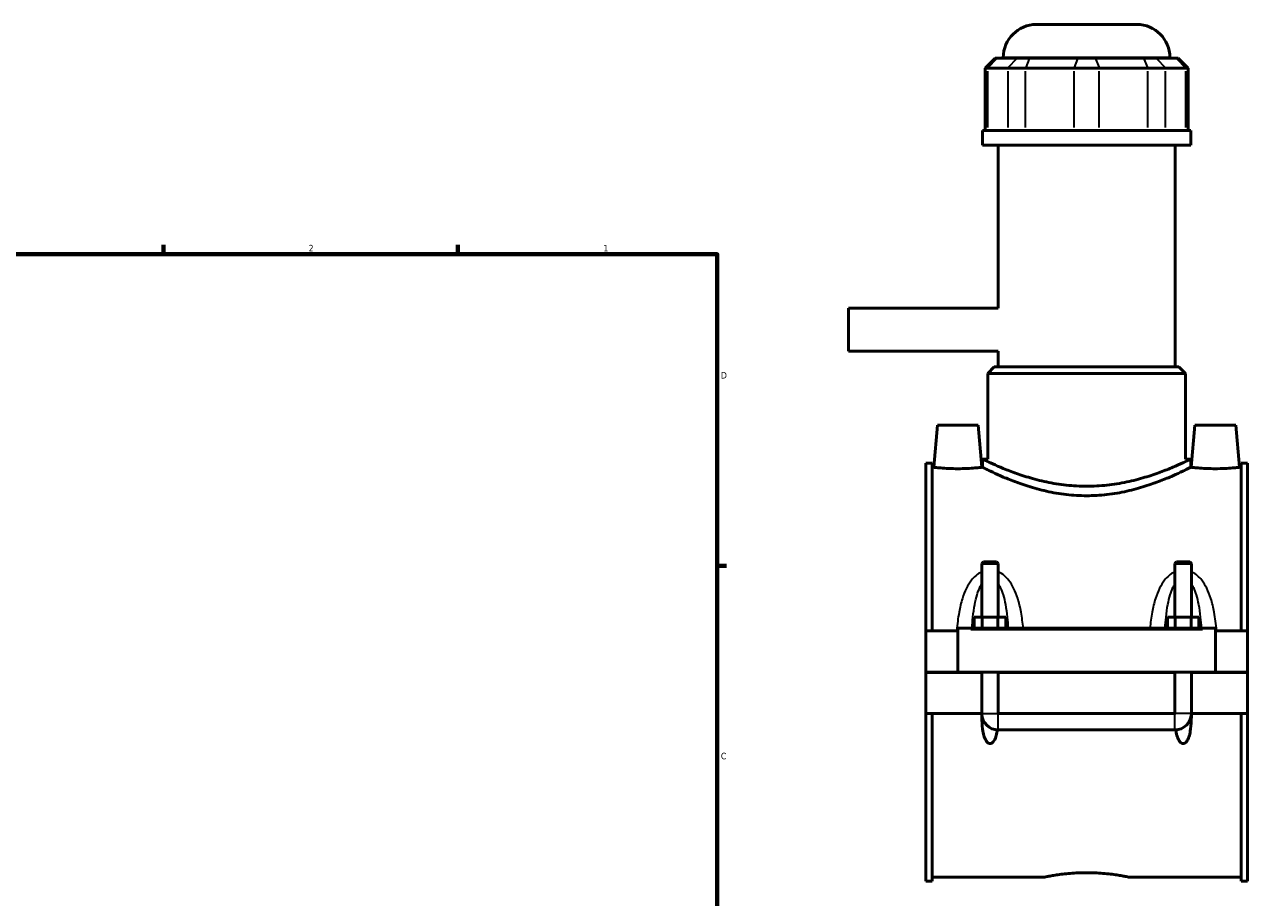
# Model space of a CAD drawing. Header units: inches. Extents: x -1.9 to 48.9, y -1.4 to 48.3.
# Tile 9 of 10: x 23.5 to 41.2, y 11.7 to 24.3. Entities that reach past the tile are written whole.
import ezdxf

# ---------------------------------------------------------------- set-up
doc = ezdxf.new("R2010")
doc.units = ezdxf.units.IN
doc.header["$MEASUREMENT"] = 0
for name, color, linetype, lineweight in [('Border (ANSI)', 7, 'Continuous', 70), ('Visible (ANSI)', 7, 'Continuous', 50), ('Visible Narrow (ANSI)', 7, 'Continuous', 35)]:
    doc.layers.add(name, color=color, linetype=linetype, lineweight=lineweight)
doc.styles.add('Note Text (ANSI)', font='tahoma.ttf')

# ---------------------------------------------------------------- blocks, each defined once
blk = doc.blocks.new('Borders Default Border')
at = {"layer": 'Border (ANSI)'}
for p, q in [((25.5, 21), (25.5, 21.134)), ((29.75, 21), (29.75, 21.134)), ((33.5, 16.5), (33.634, 16.5))]:
    blk.add_line(p, q, dxfattribs=at)
at = {"layer": 'Border (ANSI)', "flags": 128}
blk.add_lwpolyline([(0.5, 1), (0.5, 21), (33.5, 21), (33.5, 1), (0.5, 1)], dxfattribs=at)
at = {"layer": 'Border (ANSI)', "color": 5, "true_color": 0x0000ff, "char_height": 0.0945, "attachment_point": 7, "style": 'Note Text (ANSI)'}
for s, insert in [('2', (27.596, 21.04)), ('1', (31.854, 21.04)), ('D', (33.553, 19.203)), ('C', (33.552, 13.701))]:
    blk.add_mtext(s, dxfattribs=dict(at, insert=insert))

msp = doc.modelspace()

# ---------------------------------------------------------------- linework, layer by layer
at = {"layer": 'Visible (ANSI)'}
for p, q in [((38.1105, 24.3184), (39.5622, 24.3184)), ((37.5147, 23.8305), (37.3714, 23.6872)), ((37.4077, 23.6872), (37.3714, 23.6872)), ((37.3714, 23.6872), (37.3714, 22.785)), ((37.4077, 23.6872), (37.6969, 23.6872)), ((37.5147, 23.8305), (37.5401, 23.8305)), ((37.8293, 23.8305), (37.5401, 23.8305)), ((37.6329, 23.8305), (37.6329, 23.8408)), ((37.9554, 23.6872), (37.6969, 23.6872)), ((37.8293, 23.8305), (38.0102, 23.8305)), ((37.9554, 23.6872), (38.6536, 23.6872)), ((38.7084, 23.8305), (38.0102, 23.8305)), ((39.0191, 23.6872), (38.6536, 23.6872)), ((38.7084, 23.8305), (38.9643, 23.8305)), ((39.6625, 23.8305), (38.9643, 23.8305)), ((39.0191, 23.6872), (39.7173, 23.6872)), ((39.6625, 23.8305), (39.8434, 23.8305)), ((39.9758, 23.6872), (39.7173, 23.6872)), ((40.1326, 23.8305), (39.8434, 23.8305)), ((39.9758, 23.6872), (40.265, 23.6872)), ((40.0398, 23.8305), (40.0398, 23.8408)), ((40.1326, 23.8305), (40.158, 23.8305)), ((40.158, 23.8305), (40.3013, 23.6872)), ((40.3013, 23.6872), (40.265, 23.6872)), ((40.3013, 23.6872), (40.3013, 22.785)), ((40.3407, 22.785), (37.332, 22.785)), ((37.332, 22.5759), (37.332, 22.785)), ((40.3407, 22.5759), (40.3407, 22.785)), ((40.3407, 22.5759), (37.332, 22.5759)), ((37.5577, 20.2194), (37.5577, 22.5759)), ((40.115, 19.3725), (40.115, 22.5759)), ((35.3963, 20.2194), (35.3963, 19.5974)), ((37.5577, 20.2194), (35.3963, 20.2194)), ((37.5577, 19.5974), (35.3963, 19.5974)), ((37.5577, 19.3725), (37.5577, 19.5974)), ((37.5028, 19.3725), (37.4073, 19.277)), ((40.2654, 19.277), (37.4073, 19.277)), ((37.4073, 18.0399), (37.4073, 19.277)), ((37.5028, 19.3725), (40.1699, 19.3725)), ((40.1699, 19.3725), (40.2654, 19.277)), ((40.2654, 18.0399), (40.2654, 19.277)), ((36.6811, 18.5295), (36.6279, 17.9215)), ((37.2716, 18.5295), (36.6811, 18.5295)), ((37.2716, 18.5295), (37.3248, 17.9215)), ((40.4011, 18.5295), (40.3479, 17.9215)), ((40.4011, 18.5295), (40.9916, 18.5295)), ((40.9916, 18.5295), (41.0448, 17.9215)), ((37.332, 18.0399), (37.332, 17.9215)), ((37.332, 18.0399), (37.4073, 18.0399)), ((40.2654, 18.0399), (40.3407, 18.0399)), ((40.3407, 18.0399), (40.3407, 17.9215)), ((36.5113, 17.9807), (36.5113, 15.5576)), ((36.5113, 17.9807), (36.6043, 17.9807)), ((36.6043, 15.5576), (36.6043, 17.9807)), ((36.6279, 17.9215), (36.6043, 17.9215)), ((37.332, 17.9215), (37.3248, 17.9215)), ((40.3479, 17.9215), (40.3407, 17.9215)), ((41.0683, 17.9215), (41.0448, 17.9215)), ((41.0683, 15.5576), (41.0683, 17.9807)), ((41.0683, 17.9807), (41.1613, 17.9807)), ((41.1613, 17.9807), (41.1613, 15.5576)), ((37.3469, 16.5544), (37.3232, 16.5308)), ((37.5595, 16.5308), (37.3232, 16.5308)), ((37.3232, 16.5308), (37.3232, 15.7544)), ((37.3469, 16.5544), (37.5358, 16.5544)), ((37.5358, 16.5544), (37.5595, 16.5308)), ((37.5595, 16.5308), (37.5595, 15.7544)), ((40.1369, 16.5544), (40.1132, 16.5308)), ((40.3495, 16.5308), (40.1132, 16.5308)), ((40.1132, 15.7544), (40.1132, 16.5308)), ((40.1369, 16.5544), (40.3258, 16.5544)), ((40.3258, 16.5544), (40.3495, 16.5308)), ((40.3495, 15.7544), (40.3495, 16.5308)), ((37.214, 15.5969), (37.214, 15.7544)), ((37.214, 15.7544), (37.3277, 15.7544)), ((37.3277, 15.5969), (37.3277, 15.7544)), ((37.3277, 15.7544), (37.555, 15.7544)), ((37.555, 15.5969), (37.555, 15.7544)), ((37.555, 15.7544), (37.6686, 15.7544)), ((37.6686, 15.5969), (37.6686, 15.7544)), ((40.004, 15.5969), (40.004, 15.7544)), ((40.004, 15.7544), (40.1177, 15.7544)), ((40.1177, 15.5969), (40.1177, 15.7544)), ((40.1177, 15.7544), (40.345, 15.7544)), ((40.345, 15.5969), (40.345, 15.7544)), ((40.345, 15.7544), (40.4586, 15.7544)), ((40.4586, 15.5969), (40.4586, 15.7544)), ((36.9763, 15.5576), (36.5113, 15.5576)), ((36.5113, 14.9626), (36.5113, 15.5576)), ((36.9763, 15.5772), (36.9763, 15.5969)), ((40.6963, 15.5969), (36.9763, 15.5969)), ((36.9763, 14.9626), (36.9763, 15.5772)), ((40.6963, 15.5969), (40.6963, 15.5772)), ((40.6963, 15.5772), (40.6963, 14.9626)), ((41.1613, 15.5576), (40.6963, 15.5576)), ((41.1613, 15.5576), (41.1613, 14.9626)), ((36.5113, 14.9626), (36.9763, 14.9626)), ((36.5113, 14.3637), (36.5113, 14.9586)), ((37.3232, 14.9586), (36.5113, 14.9586)), ((40.6963, 14.9626), (36.9763, 14.9626)), ((37.3232, 14.9626), (37.3232, 14.9586)), ((37.3232, 14.3637), (37.3232, 14.9586)), ((37.5595, 14.9626), (37.5595, 14.9586)), ((37.5595, 14.9586), (37.5595, 14.3637)), ((40.1132, 14.9586), (37.5595, 14.9586)), ((40.1132, 14.9586), (40.1132, 14.9626)), ((40.1132, 14.3637), (40.1132, 14.9586)), ((40.3495, 14.9586), (40.3495, 14.9626)), ((40.3495, 14.9586), (40.3495, 14.3637)), ((41.1613, 14.9586), (40.3495, 14.9586)), ((40.6963, 14.9626), (41.1613, 14.9626)), ((41.1613, 14.9586), (41.1613, 14.3637)), ((37.3232, 14.3637), (36.5113, 14.3637)), ((36.5113, 14.3637), (36.5113, 11.9405)), ((36.6043, 11.9405), (36.6043, 14.3637)), ((37.3234, 14.3637), (37.3232, 14.3637)), ((37.5595, 14.3637), (37.5593, 14.3637)), ((40.1132, 14.3637), (37.5595, 14.3637)), ((37.5595, 14.3635), (40.1132, 14.3635)), ((40.1134, 14.3637), (40.1132, 14.3637)), ((40.3495, 14.3637), (40.3493, 14.3637)), ((41.1613, 14.3637), (40.3495, 14.3637)), ((41.0683, 11.9405), (41.0683, 14.3637)), ((41.1613, 14.3637), (41.1613, 11.9405)), ((37.5595, 14.1274), (40.1132, 14.1274)), ((36.5113, 11.9405), (36.6043, 11.9405)), ((38.219, 11.9997), (36.6043, 11.9997)), ((41.0683, 11.9997), (39.4537, 11.9997)), ((41.0683, 11.9405), (41.1613, 11.9405))]:
    msp.add_line(p, q, dxfattribs=at)
for centre, radius, start, end in [((38.1105, 23.8408), 0.4776, 90, 180), ((39.5622, 23.8408), 0.4776, 0, 90), ((37.5595, 14.3637), 0.2362, 181.6682, 270), ((40.1132, 14.3637), 0.2362, 270, 358.3318)]:
    msp.add_arc(centre, radius, start, end, dxfattribs=at)
for points, knots in [([(38.8363, 17.6475), (38.74, 17.6475), (38.6409, 17.6528), (38.4452, 17.674), (38.3485, 17.6899), (38.1638, 17.7289), (38.0757, 17.752), (37.9131, 17.8006), (37.8386, 17.8261), (37.7068, 17.8746), (37.6448, 17.8994), (37.5349, 17.9456), (37.4871, 17.967), (37.4098, 18.0025), (37.3803, 18.0166), (37.3414, 18.0353), (37.332, 18.0399), (37.332, 18.0399)], [11.7376621, 11.7376621, 11.7376621, 11.7376621, 12.4721667, 12.4721667, 13.2066712, 13.2066712, 13.9411758, 13.9411758, 14.6756803, 14.6756803, 15.4083835, 15.4083835, 16.1410868, 16.1410868, 16.87379, 16.87379, 17.6064932, 17.6064932, 17.6064932, 17.6064932]), ([(40.3407, 18.0399), (40.3407, 18.0399), (40.3313, 18.0353), (40.2924, 18.0166), (40.2629, 18.0025), (40.1856, 17.967), (40.1378, 17.9456), (40.0279, 17.8994), (39.9659, 17.8746), (39.8341, 17.8261), (39.7596, 17.8006), (39.597, 17.752), (39.5089, 17.7289), (39.3242, 17.6899), (39.2275, 17.674), (39.0317, 17.6528), (38.9327, 17.6475), (38.8363, 17.6475)], [5.8688311, 5.8688311, 5.8688311, 5.8688311, 6.6015343, 6.6015343, 7.3342375, 7.3342375, 8.0669407, 8.0669407, 8.7996439, 8.7996439, 9.5341484, 9.5341484, 10.268653, 10.268653, 11.0031576, 11.0031576, 11.7376621, 11.7376621, 11.7376621, 11.7376621]), ([(36.9763, 17.9007), (36.9324, 17.9007), (36.8856, 17.9018), (36.7996, 17.9057), (36.7604, 17.9085), (36.6987, 17.9137), (36.672, 17.9165), (36.6366, 17.9204), (36.6279, 17.9215), (36.6279, 17.9215)], [2.6769617, 2.6769617, 2.6769617, 2.6769617, 3.0117837, 3.0117837, 3.3466057, 3.3466057, 3.6810242, 3.6810242, 4.0154426, 4.0154426, 4.0154426, 4.0154426]), ([(37.3248, 17.9215), (37.3248, 17.9215), (37.3161, 17.9204), (37.2807, 17.9165), (37.254, 17.9137), (37.1923, 17.9085), (37.1531, 17.9057), (37.0671, 17.9018), (37.0203, 17.9007), (36.9763, 17.9007)], [6.6924044, 6.6924044, 6.6924044, 6.6924044, 7.0268228, 7.0268228, 7.3612413, 7.3612413, 7.6960633, 7.6960633, 8.0308852, 8.0308852, 8.0308852, 8.0308852]), ([(38.8363, 17.5109), (38.7398, 17.5109), (38.6406, 17.5165), (38.4448, 17.5389), (38.348, 17.5556), (38.1634, 17.5966), (38.0754, 17.6208), (37.913, 17.6718), (37.8385, 17.6984), (37.7069, 17.7491), (37.645, 17.775), (37.5351, 17.8232), (37.4873, 17.8455), (37.4099, 17.8825), (37.3804, 17.8972), (37.3414, 17.9167), (37.332, 17.9215), (37.332, 17.9215)], [0, 0, 0, 0, 0.7360029, 0.7360029, 1.4720058, 1.4720058, 2.2080088, 2.2080088, 2.9440117, 2.9440117, 3.6778556, 3.6778556, 4.4116995, 4.4116995, 5.1455435, 5.1455435, 5.8793874, 5.8793874, 5.8793874, 5.8793874]), ([(40.3407, 17.9215), (40.3407, 17.9215), (40.3313, 17.9167), (40.2923, 17.8972), (40.2628, 17.8825), (40.1854, 17.8455), (40.1376, 17.8232), (40.0277, 17.775), (39.9658, 17.7491), (39.8342, 17.6984), (39.7597, 17.6718), (39.5973, 17.6208), (39.5093, 17.5966), (39.3247, 17.5556), (39.2279, 17.5389), (39.0321, 17.5165), (38.9329, 17.5109), (38.8363, 17.5109)], [17.6381622, 17.6381622, 17.6381622, 17.6381622, 18.3720061, 18.3720061, 19.1058501, 19.1058501, 19.839694, 19.839694, 20.5735379, 20.5735379, 21.3095408, 21.3095408, 22.0455438, 22.0455438, 22.7815467, 22.7815467, 23.5175496, 23.5175496, 23.5175496, 23.5175496]), ([(40.6963, 17.9007), (40.6524, 17.9007), (40.6056, 17.9018), (40.5196, 17.9057), (40.4804, 17.9085), (40.4187, 17.9137), (40.392, 17.9165), (40.3566, 17.9204), (40.3479, 17.9215), (40.3479, 17.9215)], [0, 0, 0, 0, 0.334822, 0.334822, 0.669644, 0.669644, 1.0040624, 1.0040624, 1.3384809, 1.3384809, 1.3384809, 1.3384809]), ([(41.0448, 17.9215), (41.0448, 17.9215), (41.0361, 17.9204), (41.0007, 17.9165), (40.974, 17.9137), (40.9123, 17.9085), (40.8731, 17.9057), (40.7871, 17.9018), (40.7403, 17.9007), (40.6963, 17.9007)], [4.0154426, 4.0154426, 4.0154426, 4.0154426, 4.3498611, 4.3498611, 4.6842795, 4.6842795, 5.0191015, 5.0191015, 5.3539235, 5.3539235, 5.3539235, 5.3539235]), ([(37.5472, 14.1278), (37.5462, 14.1209), (37.5451, 14.1141), (37.5396, 14.0818), (37.5335, 14.0542), (37.5159, 14.0015), (37.5049, 13.9763), (37.4825, 13.9496), (37.4755, 13.9428), (37.4635, 13.9354), (37.4593, 13.9334), (37.4505, 13.9306), (37.4459, 13.9299), (37.4368, 13.9299), (37.4322, 13.9306), (37.4234, 13.9334), (37.4192, 13.9354), (37.4072, 13.9428), (37.4002, 13.9496), (37.3778, 13.9763), (37.3668, 14.0015), (37.3492, 14.0542), (37.3431, 14.0818), (37.3303, 14.1566), (37.3262, 14.2088), (37.3232, 14.2958), (37.323, 14.3296), (37.3234, 14.3637)], [1.5354225, 1.5354225, 1.5354225, 1.5354225, 1.5899032, 1.5899032, 1.7955836, 1.7955836, 2.001264, 2.001264, 2.0711221, 2.0711221, 2.1060511, 2.1060511, 2.1409802, 2.1409802, 2.1759093, 2.1759093, 2.2108383, 2.2108383, 2.2806964, 2.2806964, 2.4863768, 2.4863768, 2.6920572, 2.6920572, 3.089533, 3.089533, 3.3339319, 3.3339319, 3.3339319, 3.3339319]), ([(37.5593, 14.3637), (37.5593, 14.3637), (37.5593, 14.3636), (37.5593, 14.3636), (37.5593, 14.3636), (37.5593, 14.3636), (37.5593, 14.3635), (37.5594, 14.3635), (37.5594, 14.3635), (37.5594, 14.3635), (37.5594, 14.3635), (37.5595, 14.3635)], [0.00008457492, 0.00008457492, 0.00008457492, 0.00008457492, 0.00017244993, 0.00017244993, 0.00034435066, 0.00034435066, 0.00051321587, 0.00051321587, 0.00063524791, 0.00063524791, 0.00075680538, 0.00075680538, 0.00075680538, 0.00075680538]), ([(40.1132, 14.3635), (40.1133, 14.3635), (40.1133, 14.3635), (40.1133, 14.3635), (40.1133, 14.3635), (40.1134, 14.3636), (40.1134, 14.3636), (40.1134, 14.3636), (40.1134, 14.3636), (40.1134, 14.3637), (40.1134, 14.3637), (40.1134, 14.3637)], [0, 0, 0, 0, 0.0001629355, 0.0001629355, 0.00032776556, 0.00032776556, 0.00049627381, 0.00049627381, 0.00062596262, 0.00062596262, 0.0006718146, 0.0006718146, 0.0006718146, 0.0006718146]), ([(40.3493, 14.3637), (40.3497, 14.3296), (40.3494, 14.2958), (40.3465, 14.2088), (40.3424, 14.1566), (40.3296, 14.0818), (40.3235, 14.0542), (40.3059, 14.0015), (40.2949, 13.9763), (40.2725, 13.9496), (40.2655, 13.9428), (40.2535, 13.9354), (40.2493, 13.9334), (40.2405, 13.9306), (40.2359, 13.9299), (40.2268, 13.9299), (40.2222, 13.9306), (40.2134, 13.9334), (40.2092, 13.9354), (40.1972, 13.9428), (40.1902, 13.9496), (40.1678, 13.9763), (40.1568, 14.0015), (40.1392, 14.0542), (40.1331, 14.0818), (40.1276, 14.1141), (40.1265, 14.1209), (40.1255, 14.1278)], [0.9480285, 0.9480285, 0.9480285, 0.9480285, 1.1924274, 1.1924274, 1.5899032, 1.5899032, 1.7955836, 1.7955836, 2.001264, 2.001264, 2.0711221, 2.0711221, 2.1060511, 2.1060511, 2.1409802, 2.1409802, 2.1759093, 2.1759093, 2.2108383, 2.2108383, 2.2806964, 2.2806964, 2.4863768, 2.4863768, 2.6920572, 2.6920572, 2.7465379, 2.7465379, 2.7465379, 2.7465379]), ([(38.219, 11.9997), (38.219, 11.9997), (38.2228, 12.0005), (38.2384, 12.0037), (38.2504, 12.0062), (38.2819, 12.0123), (38.3015, 12.0159), (38.3468, 12.0238), (38.3725, 12.028), (38.4272, 12.0362), (38.4581, 12.0404), (38.5254, 12.0484), (38.5618, 12.0521), (38.6378, 12.0583), (38.6775, 12.0607), (38.7573, 12.064), (38.7975, 12.0648), (38.8363, 12.0648)], [7.1102273, 7.1102273, 7.1102273, 7.1102273, 7.4064769, 7.4064769, 7.7027265, 7.7027265, 7.9989762, 7.9989762, 8.2952258, 8.2952258, 8.5914951, 8.5914951, 8.8877644, 8.8877644, 9.1840337, 9.1840337, 9.480303, 9.480303, 9.480303, 9.480303]), ([(38.8363, 12.0648), (38.8752, 12.0648), (38.9154, 12.064), (38.9952, 12.0607), (39.0349, 12.0583), (39.1109, 12.0521), (39.1473, 12.0484), (39.2146, 12.0404), (39.2455, 12.0362), (39.3002, 12.028), (39.3259, 12.0238), (39.3712, 12.0159), (39.3908, 12.0123), (39.4223, 12.0062), (39.4343, 12.0037), (39.4499, 12.0005), (39.4537, 11.9997), (39.4537, 11.9997)], [0, 0, 0, 0, 0.2962693, 0.2962693, 0.5925386, 0.5925386, 0.8888079, 0.8888079, 1.1850772, 1.1850772, 1.4813269, 1.4813269, 1.7775765, 1.7775765, 2.0738261, 2.0738261, 2.3700758, 2.3700758, 2.3700758, 2.3700758])]:
    msp.add_open_spline(points, degree=3, knots=knots, dxfattribs=at)
at = {"layer": 'Visible Narrow (ANSI)'}
for p, q in [((37.5335, 23.8233), (37.4144, 23.6944)), ((40.025, 23.8408), (37.6477, 23.8408)), ((37.8227, 23.8233), (37.7036, 23.6944)), ((38.0075, 23.8233), (37.9581, 23.6944)), ((38.7057, 23.8233), (38.6563, 23.6944)), ((38.967, 23.8233), (39.0164, 23.6944)), ((39.6652, 23.8233), (39.7146, 23.6944)), ((39.85, 23.8233), (39.9691, 23.6944)), ((40.1392, 23.8233), (40.2583, 23.6944)), ((37.4077, 22.8301), (37.4077, 23.6421)), ((37.6969, 23.6421), (37.6969, 22.8301)), ((37.9554, 22.8301), (37.9554, 23.6421)), ((38.6536, 23.6421), (38.6536, 22.8301)), ((39.0191, 22.8301), (39.0191, 23.6421)), ((39.7173, 23.6421), (39.7173, 22.8301)), ((39.9758, 22.8301), (39.9758, 23.6421)), ((40.265, 23.6421), (40.265, 22.8301)), ((37.1623, 15.5772), (40.5103, 15.5772)), ((37.3257, 14.3637), (37.557, 14.3637)), ((37.5595, 14.1288), (37.5595, 14.3611)), ((40.1132, 14.1288), (40.1132, 14.3611)), ((40.347, 14.3637), (40.1157, 14.3637))]:
    msp.add_line(p, q, dxfattribs=at)
for points, knots in [([(37.3232, 16.4113), (37.322, 16.4108), (37.3207, 16.4102), (37.2884, 16.3955), (37.2598, 16.3766), (37.2117, 16.3353), (37.1915, 16.3137), (37.1448, 16.2551), (37.121, 16.216), (37.0769, 16.1275), (37.0576, 16.0774), (37.0213, 15.9616), (37.0058, 15.8949), (36.9778, 15.7415), (36.967, 15.6542), (36.9587, 15.563), (36.9585, 15.5603), (36.9582, 15.5576)], [-2.91631, -2.91631, -2.91631, -2.91631, -2.9057351, -2.9057351, -2.6429847, -2.6429847, -2.4141741, -2.4141741, -2.0619055, -2.0619055, -1.655762, -1.655762, -1.1484926, -1.1484926, -0.5126176, -0.5126176, -0.4929592, -0.4929592, -0.4929592, -0.4929592]), ([(37.9208, 15.5969), (37.9131, 15.6747), (37.903, 15.7516), (37.8769, 15.8949), (37.8614, 15.9616), (37.8251, 16.0774), (37.8058, 16.1275), (37.7617, 16.216), (37.7379, 16.2551), (37.6912, 16.3137), (37.671, 16.3353), (37.6229, 16.3766), (37.5943, 16.3955), (37.562, 16.4102), (37.5607, 16.4108), (37.5595, 16.4113)], [-5.8652202, -5.8652202, -5.8652202, -5.8652202, -5.3041773, -5.3041773, -4.7969079, -4.7969079, -4.3907644, -4.3907644, -4.0384958, -4.0384958, -3.8096852, -3.8096852, -3.5469348, -3.5469348, -3.5363599, -3.5363599, -3.5363599, -3.5363599]), ([(40.1132, 16.4113), (40.112, 16.4108), (40.1107, 16.4102), (40.0784, 16.3955), (40.0498, 16.3766), (40.0017, 16.3353), (39.9815, 16.3137), (39.9348, 16.2551), (39.911, 16.216), (39.8669, 16.1275), (39.8476, 16.0774), (39.8113, 15.9616), (39.7958, 15.8949), (39.7697, 15.7516), (39.7596, 15.6747), (39.7519, 15.5969)], [-2.9164321, -2.9164321, -2.9164321, -2.9164321, -2.9058572, -2.9058572, -2.6431064, -2.6431064, -2.4142953, -2.4142953, -2.0620262, -2.0620262, -1.6558824, -1.6558824, -1.1486125, -1.1486125, -0.5875717, -0.5875717, -0.5875717, -0.5875717]), ([(40.7145, 15.5576), (40.7142, 15.5603), (40.714, 15.563), (40.7057, 15.6542), (40.6949, 15.7415), (40.6669, 15.8949), (40.6514, 15.9616), (40.6151, 16.0774), (40.5958, 16.1275), (40.5517, 16.216), (40.5279, 16.2551), (40.4812, 16.3137), (40.461, 16.3353), (40.4129, 16.3766), (40.3843, 16.3955), (40.352, 16.4102), (40.3507, 16.4108), (40.3495, 16.4113)], [-5.9598327, -5.9598327, -5.9598327, -5.9598327, -5.9401767, -5.9401767, -5.3043015, -5.3043015, -4.7970316, -4.7970316, -4.3908878, -4.3908878, -4.0386187, -4.0386187, -3.8098076, -3.8098076, -3.5470568, -3.5470568, -3.5364819, -3.5364819, -3.5364819, -3.5364819]), ([(37.1796, 15.5969), (37.1833, 15.6509), (37.1879, 15.7044), (37.2005, 15.8195), (37.2091, 15.8808), (37.2292, 15.9874), (37.2398, 16.0334), (37.2642, 16.1148), (37.2774, 16.1507), (37.3022, 16.2026), (37.3123, 16.2206), (37.3232, 16.237)], [0.7220836, 0.7220836, 0.7220836, 0.7220836, 1.1484926, 1.1484926, 1.655762, 1.655762, 2.0619055, 2.0619055, 2.4141741, 2.4141741, 2.6210483, 2.6210483, 2.6210483, 2.6210483]), ([(37.5595, 16.237), (37.5704, 16.2206), (37.5805, 16.2026), (37.6053, 16.1507), (37.6185, 16.1148), (37.6429, 16.0334), (37.6535, 15.9874), (37.6736, 15.8808), (37.6821, 15.8195), (37.6948, 15.7044), (37.6994, 15.6509), (37.7031, 15.5969)], [3.8316215, 3.8316215, 3.8316215, 3.8316215, 4.0384958, 4.0384958, 4.3907644, 4.3907644, 4.7969079, 4.7969079, 5.3041773, 5.3041773, 5.7305863, 5.7305863, 5.7305863, 5.7305863]), ([(39.9696, 15.5969), (39.9733, 15.6509), (39.9779, 15.7044), (39.9905, 15.8195), (39.9991, 15.8808), (40.0192, 15.9874), (40.0298, 16.0334), (40.0542, 16.1148), (40.0674, 16.1507), (40.0922, 16.2026), (40.1023, 16.2206), (40.1132, 16.237)], [0.7222057, 0.7222057, 0.7222057, 0.7222057, 1.1486125, 1.1486125, 1.6558824, 1.6558824, 2.0620262, 2.0620262, 2.4142953, 2.4142953, 2.6211704, 2.6211704, 2.6211704, 2.6211704]), ([(40.3495, 16.237), (40.3604, 16.2206), (40.3705, 16.2026), (40.3953, 16.1507), (40.4085, 16.1148), (40.4329, 16.0334), (40.4435, 15.9874), (40.4636, 15.8808), (40.4721, 15.8195), (40.4848, 15.7044), (40.4894, 15.6509), (40.4931, 15.5969)], [3.8317436, 3.8317436, 3.8317436, 3.8317436, 4.0386187, 4.0386187, 4.3908878, 4.3908878, 4.7970316, 4.7970316, 5.3043015, 5.3043015, 5.7307083, 5.7307083, 5.7307083, 5.7307083])]:
    msp.add_open_spline(points, degree=3, knots=knots, dxfattribs=at)

# ---------------------------------------------------------------- block references
msp.add_blockref('Borders Default Border', (0, 0))

doc.saveas('drawing.dxf')
